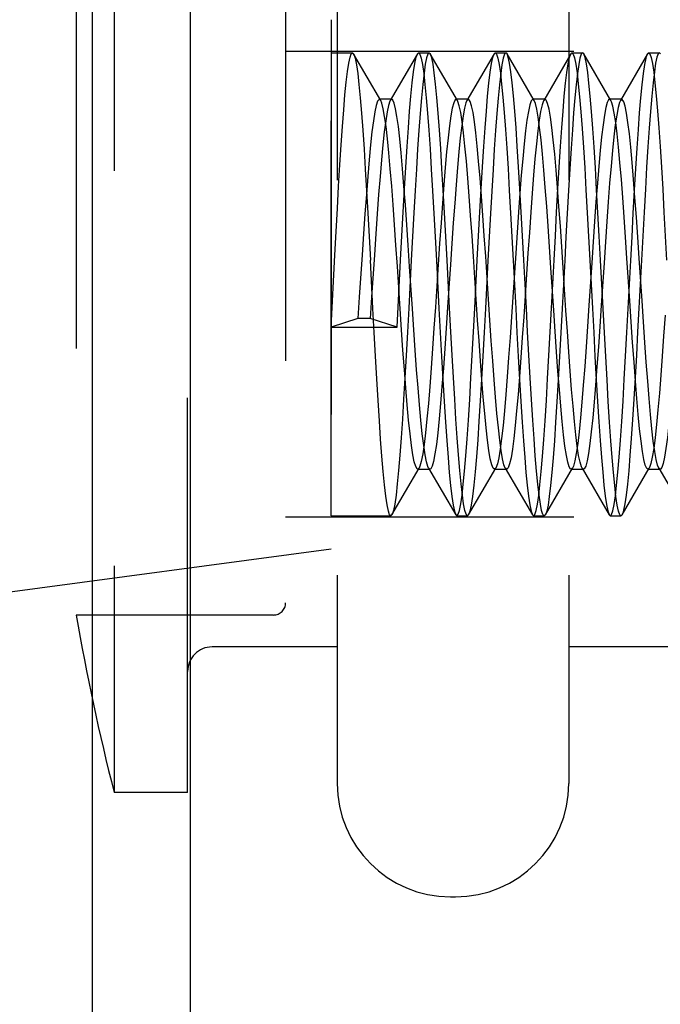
# Model space of a CAD drawing. Header units: inches. Extents: x 0 to 29.3, y 0 to 19.
# Tile 43 of 67: x 16.397 to 16.659, y 6.299 to 6.701. Entities that reach past the tile are written whole.
import ezdxf

# ---------------------------------------------------------------- set-up
doc = ezdxf.new("R2010")
doc.units = ezdxf.units.IN
doc.header["$LTSCALE"] = 1.612069
doc.header["$MEASUREMENT"] = 0
doc.linetypes.add('HIDDEN', pattern=[0.2, 0.1, -0.1])
doc.layers.get('0').update_dxf_attribs({"linetype": 'CONTINUOUS'})
for name, color, linetype in [('02___PRT_ALL_AXES', 7, 'CONTINUOUS'), ('DEFAULT_2', 8, 'HIDDEN'), ('DIMENSIONS', 7, 'CONTINUOUS')]:
    doc.layers.add(name, color=color, linetype=linetype)
doc.styles.get("Standard").update_dxf_attribs({"font": 'arial.ttf'})
doc.dimstyles.new('DIMSTYLE_1', dxfattribs={"dimtxt": 0.12931, "dimasz": 0.172414, "dimexe": 0.09, "dimexo": 0.07, "dimgap": 0.0375, "dimtad": 0, "dimtih": 1, "dimtoh": 1, "dimzin": 4, "dimdsep": 46, "dimtxsty": 'Standard', "dimblk": '_FILLED', "dimblk1": '_FILLED', "dimblk2": '_FILLED', "dimcen": 0.09, "dimazin": 1, "dimtfac": 1, "dimtofl": 0, "dimtmove": 0, "dimatfit": 3, "dimldrblk": '_FILLED', "dimfxl": 0, "dimtolj": 1, "dimtzin": 4, "dimarcsym": 0})

# ---------------------------------------------------------------- blocks, each defined once
blk = doc.blocks.new('_FILLED')
at = {"color": 0, "linetype": 'ByBlock'}
blk.add_solid([(0, 0), (-1, 0.2), (-1, -0.2)], dxfattribs=at)
blk = doc.blocks.new('*D17')
at = {"layer": 'DIMENSIONS', "color": 2, "linetype": 'Continuous'}
for p, q in [((15.77894, 5.55313), (17.21637, 5.55313)), ((19.89594, 5.55313), (18.45852, 5.55313))]:
    blk.add_line(p, q, dxfattribs=at)
at = {"layer": 'DIMENSIONS', "color": 2, "linetype": 'Continuous', "xscale": 0.1724137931, "yscale": 0.1724137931, "zscale": 0.1724137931, "rotation": 180}
blk.add_blockref('_FILLED', (15.77894, 5.55313), dxfattribs=at)
at = {"layer": 'DIMENSIONS', "color": 2, "linetype": 'Continuous', "xscale": 0.1724137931, "yscale": 0.1724137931, "zscale": 0.1724137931}
blk.add_blockref('_FILLED', (19.89594, 5.55313), dxfattribs=at)
at = {"layer": 'DIMENSIONS', "color": 2, "linetype": 'Continuous', "insert": (17.83744, 5.61778), "char_height": 0.1293103, "width": 1.1128381, "attachment_point": 2, "line_spacing_factor": 0.9}
blk.add_mtext('4.12 USABLE\\PDEPTH', dxfattribs=at)

msp = doc.modelspace()

# ---------------------------------------------------------------- linework, layer by layer
at = {"color": 7, "linetype": 'Continuous'}
for p, q in [((16.427, 8.13037), (16.427, 1.5561)), ((16.46694, 7.50052), (16.46694, 2.18595))]:
    msp.add_line(p, q, dxfattribs=at)
at = {"layer": '02___PRT_ALL_AXES', "color": 8, "linetype": 'HIDDEN'}
for p, q in [((16.52444, 6.70123), (16.52444, 6.48524)), ((16.52444, 6.68773), (16.53319, 6.68773)), ((16.56013, 6.68773), (16.56449, 6.68773)), ((16.59143, 6.68773), (16.59579, 6.68773)), ((16.62273, 6.68773), (16.62709, 6.68773)), ((16.65403, 6.68773), (16.65839, 6.68773)), ((16.52444, 6.49873), (16.54884, 6.49873)), ((16.57578, 6.49873), (16.58014, 6.49873)), ((16.60708, 6.49873), (16.61144, 6.49873)), ((16.63838, 6.49873), (16.64274, 6.49873)), ((16.37444, 6.46523), (16.52444, 6.48523))]:
    msp.add_line(p, q, dxfattribs=at)
at = {"layer": 'DEFAULT_2', "color": 8, "linetype": 'HIDDEN'}
for p, q in [((16.43594, 6.80073), (16.43594, 6.38573)), ((16.46594, 6.38573), (16.46594, 6.80073)), ((16.52694, 6.79698), (16.52694, 6.38948)), ((16.62144, 6.79698), (16.62144, 6.38948)), ((16.42043, 6.72823), (16.42043, 6.45823)), ((16.50594, 6.72323), (16.50594, 6.46323)), ((16.94594, 6.68823), (16.50594, 6.68823)), ((16.52444, 6.49874), (16.52444, 6.68773)), ((16.55968, 6.68734), (16.56013, 6.68773)), ((16.56495, 6.68734), (16.56449, 6.68773)), ((16.59098, 6.68734), (16.59143, 6.68773)), ((16.59625, 6.68734), (16.59579, 6.68773)), ((16.62228, 6.68734), (16.62273, 6.68773)), ((16.62755, 6.68734), (16.62709, 6.68773)), ((16.65358, 6.68734), (16.65403, 6.68773)), ((16.54473, 6.66825), (16.53365, 6.68734)), ((16.55968, 6.68734), (16.5486, 6.66825)), ((16.57603, 6.66825), (16.56495, 6.68734)), ((16.59098, 6.68734), (16.5799, 6.66825)), ((16.60733, 6.66825), (16.59625, 6.68734)), ((16.62228, 6.68734), (16.6112, 6.66825)), ((16.63863, 6.66825), (16.62755, 6.68734)), ((16.65358, 6.68734), (16.6425, 6.66825)), ((16.54916, 6.66873), (16.54416, 6.66873)), ((16.58046, 6.66873), (16.57546, 6.66873)), ((16.61176, 6.66873), (16.60676, 6.66873)), ((16.64306, 6.66873), (16.63806, 6.66873)), ((16.52444, 6.57579), (16.526, 6.6051)), ((16.55138, 6.57579), (16.55283, 6.60311)), ((16.53599, 6.58793), (16.53541, 6.5793)), ((16.54099, 6.58793), (16.54041, 6.5793)), ((16.53541, 6.5793), (16.52444, 6.57579)), ((16.54041, 6.5793), (16.53541, 6.5793)), ((16.55138, 6.57579), (16.54041, 6.5793)), ((16.52444, 6.57579), (16.55138, 6.57579)), ((16.5493, 6.49913), (16.56038, 6.51822)), ((16.55981, 6.51773), (16.56481, 6.51773)), ((16.56425, 6.51822), (16.57533, 6.49913)), ((16.5806, 6.49913), (16.59168, 6.51822)), ((16.59168, 6.51822), (16.59111, 6.51773)), ((16.59111, 6.51773), (16.59611, 6.51773)), ((16.59555, 6.51822), (16.60663, 6.49913)), ((16.59611, 6.51773), (16.59555, 6.51822)), ((16.6119, 6.49913), (16.62298, 6.51822)), ((16.62241, 6.51773), (16.62741, 6.51773)), ((16.62685, 6.51822), (16.63793, 6.49913)), ((16.6432, 6.49913), (16.65428, 6.51822)), ((16.65371, 6.51773), (16.65871, 6.51773)), ((16.65815, 6.51822), (16.66923, 6.49913)), ((16.5493, 6.49913), (16.54884, 6.49873)), ((16.57533, 6.49913), (16.57578, 6.49873)), ((16.5806, 6.49913), (16.58014, 6.49873)), ((16.60663, 6.49913), (16.60708, 6.49873)), ((16.6119, 6.49913), (16.61144, 6.49873)), ((16.63793, 6.49913), (16.63838, 6.49873)), ((16.94594, 6.49823), (16.50594, 6.49823)), ((16.50094, 6.45823), (16.42043, 6.45823)), ((16.52694, 6.44523), (16.47594, 6.44523)), ((17.01944, 6.44523), (16.62144, 6.44523)), ((16.46594, 6.38573), (16.43594, 6.38573)), ((16.57319, 6.34323), (16.57519, 6.34323))]:
    msp.add_line(p, q, dxfattribs=at)
for points in [[(16.526, 6.6051), (16.52651, 6.61477), (16.52703, 6.62421), (16.52755, 6.63331), (16.52807, 6.64198), (16.52859, 6.65012), (16.5291, 6.65764), (16.52962, 6.66447), (16.53014, 6.67053), (16.53066, 6.67576), (16.53118, 6.68009), (16.5317, 6.68349), (16.53221, 6.68591), (16.53273, 6.68733), (16.53319, 6.68773)], [(16.53319, 6.68773), (16.53325, 6.68773), (16.53365, 6.68734)], [(16.56449, 6.68773), (16.56397, 6.68721), (16.56345, 6.68565), (16.56292, 6.68304), (16.56239, 6.6794), (16.56186, 6.67479), (16.56133, 6.66929), (16.56081, 6.663), (16.56029, 6.65605), (16.55978, 6.64847), (16.55926, 6.64028), (16.55875, 6.63155), (16.55823, 6.62233), (16.55771, 6.61276), (16.55719, 6.60304)], [(16.56013, 6.68773), (16.56019, 6.68773), (16.56071, 6.68711), (16.56122, 6.68549), (16.56174, 6.68288), (16.56225, 6.6793), (16.56277, 6.67478), (16.56329, 6.66937), (16.56381, 6.66314), (16.56433, 6.65618), (16.56484, 6.64853), (16.56537, 6.6402), (16.56589, 6.63134), (16.56641, 6.62212), (16.56693, 6.61262), (16.56745, 6.60296)], [(16.59579, 6.68773), (16.59573, 6.68773), (16.59522, 6.6871), (16.5947, 6.68548), (16.59419, 6.68286), (16.59367, 6.67925), (16.59315, 6.67469), (16.59263, 6.66925), (16.59211, 6.66299), (16.59159, 6.65601), (16.59107, 6.64836), (16.59055, 6.64006), (16.59003, 6.63126), (16.58952, 6.62211), (16.589, 6.61266), (16.58848, 6.603), (16.58745, 6.58339)], [(16.59143, 6.68773), (16.59199, 6.68715), (16.59251, 6.68555), (16.59302, 6.68296), (16.59354, 6.67942), (16.59406, 6.67495), (16.59457, 6.66959), (16.59509, 6.66339), (16.59561, 6.65646), (16.59613, 6.64882), (16.59665, 6.64047), (16.59718, 6.63156), (16.5977, 6.62225), (16.59823, 6.61266), (16.59875, 6.60296)], [(16.62273, 6.68773), (16.62327, 6.68719), (16.62379, 6.68563), (16.62431, 6.68306), (16.62482, 6.67954), (16.62534, 6.6751), (16.62585, 6.66979), (16.62637, 6.66365), (16.62689, 6.65676), (16.62741, 6.64913), (16.62793, 6.64078), (16.62846, 6.63184), (16.62899, 6.62245), (16.62952, 6.61278), (16.63004, 6.60301)], [(16.62709, 6.68773), (16.62655, 6.68717), (16.62602, 6.68555), (16.62549, 6.6829), (16.62497, 6.67926), (16.62444, 6.67468)], [(16.65839, 6.68773), (16.65794, 6.68735), (16.65742, 6.68592), (16.65689, 6.68344), (16.65635, 6.67992), (16.65582, 6.67541), (16.65529, 6.67001), (16.65477, 6.6638), (16.65425, 6.65691), (16.65373, 6.64933), (16.65321, 6.64099), (16.65268, 6.63206), (16.65215, 6.62264), (16.65161, 6.61292), (16.65109, 6.60309)], [(16.65403, 6.68773), (16.65452, 6.68728), (16.65504, 6.6858), (16.65557, 6.6833), (16.65609, 6.67982), (16.65661, 6.67541), (16.65713, 6.67011), (16.65764, 6.66398), (16.65816, 6.65709), (16.65868, 6.64945), (16.65921, 6.64107), (16.65975, 6.63209), (16.66028, 6.62265), (16.66081, 6.61291), (16.66134, 6.60308)], [(16.65885, 6.68734), (16.65846, 6.68773), (16.65839, 6.68773)], [(16.53365, 6.68734), (16.53377, 6.68711), (16.53429, 6.68548), (16.5348, 6.68285), (16.53532, 6.67925), (16.53584, 6.67472), (16.53636, 6.66932), (16.53688, 6.66309), (16.53739, 6.6561), (16.53791, 6.64844), (16.53843, 6.64018), (16.53895, 6.63142), (16.53947, 6.62224), (16.53998, 6.61275), (16.5405, 6.60304)], [(16.55283, 6.60311), (16.55336, 6.61296), (16.55389, 6.6227), (16.55442, 6.63213), (16.55495, 6.64109), (16.55548, 6.64944), (16.556, 6.65703), (16.55652, 6.66391), (16.55704, 6.67006), (16.55756, 6.67541), (16.55809, 6.6799), (16.55862, 6.68341), (16.55915, 6.6859), (16.55968, 6.68734)], [(16.57284, 6.58345), (16.5718, 6.60305), (16.57128, 6.61279), (16.57076, 6.62239), (16.57023, 6.63166), (16.56971, 6.64042), (16.5692, 6.64863), (16.56869, 6.6562), (16.56817, 6.66313), (16.56765, 6.66941), (16.56712, 6.67489), (16.56659, 6.6795), (16.56606, 6.68312), (16.56553, 6.68571), (16.565, 6.68725), (16.56495, 6.68734)], [(16.58413, 6.60311), (16.58466, 6.61297), (16.58519, 6.62271), (16.58572, 6.63215), (16.58626, 6.64112), (16.58678, 6.64947), (16.5873, 6.65707), (16.58782, 6.66394), (16.58834, 6.67004), (16.58885, 6.67534), (16.58938, 6.67981), (16.58991, 6.68332), (16.59043, 6.68583), (16.59098, 6.68734)], [(16.60413, 6.58349), (16.6031, 6.60311), (16.60257, 6.61296), (16.60204, 6.62271), (16.60151, 6.63215), (16.60097, 6.64111), (16.60044, 6.64947), (16.59993, 6.65706), (16.59941, 6.66394), (16.59889, 6.67009), (16.59836, 6.67544), (16.59783, 6.67992), (16.5973, 6.68343), (16.59677, 6.68591), (16.59625, 6.68734)], [(16.61543, 6.60311), (16.61596, 6.61296), (16.61649, 6.6227), (16.61702, 6.63213), (16.61755, 6.64109), (16.61808, 6.64945), (16.6186, 6.65705), (16.61912, 6.66391), (16.61963, 6.66999), (16.62015, 6.67527), (16.62067, 6.67972), (16.62119, 6.68323), (16.62171, 6.68576), (16.62228, 6.68734)], [(16.6344, 6.60304), (16.63388, 6.61281), (16.63335, 6.62245), (16.63282, 6.63182), (16.63229, 6.64077), (16.63176, 6.64916), (16.63124, 6.65683), (16.63072, 6.66378), (16.6302, 6.66997), (16.62968, 6.67531), (16.62916, 6.67974), (16.62864, 6.68324), (16.62811, 6.68576), (16.62755, 6.68734)], [(16.65138, 6.67468), (16.65191, 6.67925), (16.65243, 6.68288), (16.65296, 6.68553), (16.65348, 6.68716), (16.65358, 6.68734)], [(16.62444, 6.67468), (16.62393, 6.66934), (16.62342, 6.66318), (16.62291, 6.65629), (16.62239, 6.64869), (16.62187, 6.64037), (16.62135, 6.63149), (16.62082, 6.62218), (16.6203, 6.6126), (16.61978, 6.60292), (16.61875, 6.58335)], [(16.64569, 6.58341), (16.64672, 6.60295), (16.64724, 6.61265), (16.64776, 6.62227), (16.64829, 6.63159), (16.64882, 6.64048), (16.64934, 6.64878), (16.64985, 6.65636), (16.65036, 6.66323), (16.65087, 6.66936), (16.65138, 6.67468)], [(16.54416, 6.66873), (16.54403, 6.66871), (16.54346, 6.66798), (16.54289, 6.66626), (16.54231, 6.66357), (16.54174, 6.65994), (16.54116, 6.65543), (16.54059, 6.65009), (16.54001, 6.64399), (16.53944, 6.63722), (16.53886, 6.62986), (16.53829, 6.62202), (16.53771, 6.61379), (16.53714, 6.60529), (16.53599, 6.58793)], [(16.5486, 6.66825), (16.54846, 6.66798), (16.54789, 6.66626), (16.54731, 6.66357), (16.54674, 6.65994), (16.54616, 6.65543), (16.54559, 6.65009), (16.54501, 6.64399), (16.54444, 6.63722), (16.54386, 6.62986), (16.54329, 6.62202), (16.54271, 6.61379), (16.54214, 6.60529), (16.54099, 6.58793)], [(16.54473, 6.66825), (16.54461, 6.66843), (16.54416, 6.66873)], [(16.55266, 6.58317), (16.55151, 6.60054), (16.55093, 6.60915), (16.55036, 6.61754), (16.54978, 6.6256), (16.54921, 6.63324), (16.54863, 6.64034), (16.54806, 6.64682), (16.54748, 6.65259), (16.54691, 6.65757), (16.54633, 6.66169), (16.54576, 6.6649), (16.54518, 6.66716), (16.54473, 6.66825)], [(16.54916, 6.66873), (16.54903, 6.66871), (16.5486, 6.66825)], [(16.55766, 6.58317), (16.55651, 6.60054), (16.55593, 6.60915), (16.55536, 6.61754), (16.55478, 6.6256), (16.55421, 6.63324), (16.55363, 6.64034), (16.55306, 6.64682), (16.55248, 6.65259), (16.55191, 6.65757), (16.55133, 6.66169), (16.55076, 6.6649), (16.55018, 6.66716), (16.54961, 6.66843), (16.54916, 6.66873)], [(16.57546, 6.66873), (16.57507, 6.6685), (16.57449, 6.66731), (16.57392, 6.66514), (16.57334, 6.66201), (16.57277, 6.65796), (16.5722, 6.65306), (16.57162, 6.64736), (16.57105, 6.64094), (16.57047, 6.63389), (16.5699, 6.62629), (16.56932, 6.61826), (16.56875, 6.60989), (16.56817, 6.60131)], [(16.5799, 6.66825), (16.57949, 6.66731), (16.57892, 6.66514), (16.57834, 6.66201), (16.57777, 6.65796), (16.5772, 6.65306), (16.57662, 6.64736), (16.57605, 6.64094), (16.57547, 6.63389), (16.5749, 6.62629), (16.57432, 6.61826), (16.57375, 6.60989), (16.57317, 6.60131)], [(16.57603, 6.66825), (16.57564, 6.66869), (16.57546, 6.66873)], [(16.58254, 6.60454), (16.58197, 6.61306), (16.58139, 6.62131), (16.58082, 6.62919), (16.58024, 6.63659), (16.57967, 6.64342), (16.57909, 6.64958), (16.57852, 6.65499), (16.57794, 6.65958), (16.57737, 6.66329), (16.57679, 6.66606), (16.57622, 6.66787), (16.57603, 6.66825)], [(16.58046, 6.66873), (16.58007, 6.6685), (16.5799, 6.66825)], [(16.58754, 6.60454), (16.58697, 6.61306), (16.58639, 6.62131), (16.58582, 6.62919), (16.58524, 6.63659), (16.58467, 6.64342), (16.58409, 6.64958), (16.58352, 6.65499), (16.58294, 6.65958), (16.58237, 6.66329), (16.58179, 6.66606), (16.58122, 6.66787), (16.58064, 6.66869), (16.58046, 6.66873)], [(16.60676, 6.66873), (16.60668, 6.66872), (16.6061, 6.66807), (16.60553, 6.66643), (16.60495, 6.66381), (16.60438, 6.66025), (16.6038, 6.6558), (16.60323, 6.65052), (16.60266, 6.64448), (16.60208, 6.63776), (16.60151, 6.63044), (16.60093, 6.62263), (16.60036, 6.61443), (16.59978, 6.60595)], [(16.6112, 6.66825), (16.6111, 6.66807), (16.61053, 6.66643), (16.60995, 6.66381), (16.60938, 6.66025), (16.6088, 6.6558), (16.60823, 6.65052), (16.60766, 6.64448), (16.60708, 6.63776), (16.60651, 6.63044), (16.60593, 6.62263), (16.60536, 6.61443), (16.60478, 6.60595)], [(16.60733, 6.66825), (16.60725, 6.66837), (16.60676, 6.66873)], [(16.6153, 6.58251), (16.61415, 6.59989), (16.61357, 6.6085), (16.613, 6.61691), (16.61243, 6.625), (16.61185, 6.63268), (16.61128, 6.63983), (16.6107, 6.64635), (16.61013, 6.65218), (16.60955, 6.65722), (16.60898, 6.66141), (16.6084, 6.66469), (16.60783, 6.66702), (16.60733, 6.66825)], [(16.61176, 6.66873), (16.61168, 6.66872), (16.6112, 6.66825)], [(16.6203, 6.58251), (16.61915, 6.59989), (16.61857, 6.6085), (16.618, 6.61691), (16.61743, 6.625), (16.61685, 6.63268), (16.61628, 6.63983), (16.6157, 6.64635), (16.61513, 6.65218), (16.61455, 6.65722), (16.61398, 6.66141), (16.6134, 6.66469), (16.61283, 6.66702), (16.61225, 6.66837), (16.61176, 6.66873)], [(16.63806, 6.66873), (16.63771, 6.66855), (16.63714, 6.66743), (16.63656, 6.66534), (16.63599, 6.66228), (16.63541, 6.6583)], [(16.63863, 6.66825), (16.63829, 6.66866), (16.63806, 6.66873)], [(16.64518, 6.60388), (16.64461, 6.61242), (16.64403, 6.62069), (16.64346, 6.62861), (16.64289, 6.63605), (16.64231, 6.64292), (16.64174, 6.64914), (16.64116, 6.65461), (16.64059, 6.65926), (16.64001, 6.66304), (16.63944, 6.66589), (16.63886, 6.66777), (16.63863, 6.66825)], [(16.6425, 6.66825), (16.64214, 6.66743), (16.64156, 6.66534), (16.64099, 6.66228), (16.64041, 6.6583)], [(16.64306, 6.66873), (16.64271, 6.66855), (16.6425, 6.66825)], [(16.65018, 6.60388), (16.64961, 6.61242), (16.64903, 6.62069), (16.64846, 6.62861), (16.64789, 6.63605), (16.64731, 6.64292), (16.64674, 6.64914), (16.64616, 6.65461), (16.64559, 6.65926), (16.64501, 6.66304), (16.64444, 6.66589), (16.64386, 6.66777), (16.64329, 6.66866), (16.64306, 6.66873)], [(16.63541, 6.6583), (16.63484, 6.65346), (16.63426, 6.64782), (16.63369, 6.64145), (16.63312, 6.63444), (16.63254, 6.62689), (16.63197, 6.61888), (16.63139, 6.61054), (16.63082, 6.60196)], [(16.64041, 6.6583), (16.63984, 6.65346), (16.63926, 6.64782), (16.63869, 6.64145), (16.63812, 6.63444), (16.63754, 6.62689), (16.63697, 6.61888), (16.63639, 6.61054), (16.63582, 6.60196)], [(16.59111, 6.51773), (16.59059, 6.51816), (16.59001, 6.51958), (16.58944, 6.52197), (16.58886, 6.52532), (16.58829, 6.52956), (16.58771, 6.53466), (16.58714, 6.54053), (16.58656, 6.5471), (16.58599, 6.55429), (16.58541, 6.562), (16.58484, 6.57012), (16.58426, 6.57854), (16.58369, 6.58717), (16.58254, 6.60454)], [(16.59555, 6.51822), (16.59501, 6.51958), (16.59444, 6.52197), (16.59386, 6.52532), (16.59329, 6.52956), (16.59271, 6.53466), (16.59214, 6.54053), (16.59156, 6.5471), (16.59099, 6.55429), (16.59041, 6.562), (16.58984, 6.57012), (16.58926, 6.57854), (16.58869, 6.58717), (16.58754, 6.60454)], [(16.59978, 6.60595), (16.59806, 6.57995), (16.59748, 6.57148), (16.59691, 6.5633), (16.59633, 6.55552), (16.59576, 6.54824), (16.59518, 6.54156), (16.59461, 6.53557), (16.59403, 6.53034), (16.59346, 6.52595), (16.59289, 6.52246), (16.59231, 6.5199), (16.59168, 6.51822)], [(16.60478, 6.60595), (16.60306, 6.57995), (16.60248, 6.57148), (16.60191, 6.5633), (16.60133, 6.55552), (16.60076, 6.54824), (16.60018, 6.54156), (16.59961, 6.53557), (16.59903, 6.53034), (16.59846, 6.52595), (16.59789, 6.52246), (16.59731, 6.5199), (16.59674, 6.51832), (16.59611, 6.51773)], [(16.65371, 6.51773), (16.65323, 6.51809), (16.65266, 6.51943), (16.65208, 6.52176), (16.65151, 6.52503), (16.65093, 6.52921), (16.65036, 6.53424), (16.64978, 6.54006), (16.64921, 6.54658), (16.64863, 6.55373), (16.64806, 6.56139), (16.64748, 6.56949), (16.64691, 6.57789), (16.64633, 6.58651), (16.64518, 6.60388)], [(16.65815, 6.51822), (16.65766, 6.51943), (16.65708, 6.52176), (16.65651, 6.52503), (16.65593, 6.52921), (16.65536, 6.53424), (16.65478, 6.54006), (16.65421, 6.54658), (16.65363, 6.55373), (16.65306, 6.56139), (16.65248, 6.56949), (16.65191, 6.57789), (16.65133, 6.58651), (16.65018, 6.60388)], [(16.54884, 6.49873), (16.54836, 6.49918), (16.54784, 6.50067), (16.54731, 6.50321), (16.54677, 6.50679), (16.54624, 6.51136), (16.54571, 6.51682), (16.54519, 6.52307), (16.54467, 6.52997), (16.54416, 6.53753), (16.54364, 6.54579), (16.54312, 6.55462), (16.54259, 6.56395), (16.54206, 6.57361), (16.54154, 6.5834), (16.5405, 6.60304)], [(16.55719, 6.60304), (16.55615, 6.58344), (16.55563, 6.57373), (16.55511, 6.56421), (16.5546, 6.55502), (16.55408, 6.54631), (16.55357, 6.53811), (16.55305, 6.5305), (16.55254, 6.52353), (16.55202, 6.51724), (16.55149, 6.51175), (16.55096, 6.50714), (16.55043, 6.5035), (16.54991, 6.50089), (16.54939, 6.4993), (16.5493, 6.49913)], [(16.56817, 6.60131), (16.56702, 6.58393), (16.56645, 6.57536), (16.56587, 6.56704), (16.5653, 6.55906), (16.56472, 6.55154), (16.56415, 6.54457), (16.56357, 6.53825), (16.563, 6.53266), (16.56243, 6.52787), (16.56185, 6.52396), (16.56128, 6.52096), (16.5607, 6.51893), (16.56038, 6.51822)], [(16.57317, 6.60131), (16.57202, 6.58393), (16.57145, 6.57536), (16.57087, 6.56704), (16.5703, 6.55906), (16.56972, 6.55154), (16.56915, 6.54457), (16.56857, 6.53825), (16.568, 6.53266), (16.56743, 6.52787), (16.56685, 6.52396), (16.56628, 6.52096), (16.5657, 6.51893), (16.56513, 6.51788), (16.56481, 6.51773)], [(16.56745, 6.60296), (16.56848, 6.58336), (16.56901, 6.57351), (16.56954, 6.56376), (16.57007, 6.55432), (16.5706, 6.54536), (16.57113, 6.53701), (16.57165, 6.52941), (16.57217, 6.52254), (16.57269, 6.51642), (16.57321, 6.5111), (16.57373, 6.50662), (16.57426, 6.5031), (16.57479, 6.5006), (16.57533, 6.49913)], [(16.57578, 6.49873), (16.57635, 6.49934), (16.57686, 6.50095), (16.57738, 6.50355), (16.5779, 6.50711), (16.57841, 6.5116), (16.57893, 6.51699), (16.57945, 6.5232), (16.57997, 6.53015), (16.58049, 6.5378), (16.58101, 6.54614), (16.58153, 6.55503), (16.58206, 6.5643), (16.58258, 6.57384), (16.5831, 6.58352), (16.58413, 6.60311)], [(16.59875, 6.60296), (16.59978, 6.58336), (16.60031, 6.5735), (16.60084, 6.56376), (16.60137, 6.55432), (16.60191, 6.54536), (16.60243, 6.537), (16.60295, 6.5294), (16.60347, 6.52254), (16.60398, 6.51645), (16.6045, 6.51117), (16.60502, 6.50671), (16.60555, 6.50319), (16.60607, 6.50068), (16.60663, 6.49913)], [(16.60708, 6.49873), (16.60763, 6.4993), (16.60815, 6.50088), (16.60867, 6.50346), (16.60918, 6.50699), (16.6097, 6.51144), (16.61021, 6.51678), (16.61073, 6.52295), (16.61125, 6.52986), (16.61177, 6.5375), (16.61229, 6.54585), (16.61282, 6.55478), (16.61335, 6.56413), (16.61387, 6.57376), (16.61439, 6.58349), (16.61543, 6.60311)], [(16.63082, 6.60196), (16.62967, 6.58458), (16.62909, 6.57601), (16.62852, 6.56766), (16.62794, 6.55965), (16.62737, 6.55209), (16.62679, 6.54508), (16.62622, 6.5387), (16.62564, 6.53306), (16.62507, 6.52821), (16.62449, 6.52422), (16.62392, 6.52116), (16.62334, 6.51905), (16.62298, 6.51822)], [(16.63582, 6.60196), (16.63467, 6.58458), (16.63409, 6.57601), (16.63352, 6.56766), (16.63294, 6.55965), (16.63237, 6.55209), (16.63179, 6.54508), (16.63122, 6.5387), (16.63064, 6.53306), (16.63007, 6.52821), (16.62949, 6.52422), (16.62892, 6.52116), (16.62834, 6.51905), (16.62777, 6.51793), (16.62741, 6.51773)], [(16.63004, 6.60301), (16.63108, 6.58337), (16.63161, 6.57353), (16.63214, 6.56379), (16.63267, 6.55436), (16.6332, 6.54541), (16.63373, 6.53706), (16.63425, 6.52945), (16.63476, 6.52259), (16.63528, 6.51651), (16.63579, 6.51123), (16.63631, 6.5068), (16.63683, 6.50329), (16.63735, 6.50075), (16.63787, 6.49923), (16.63793, 6.49913)], [(16.64274, 6.49873), (16.64228, 6.49914), (16.64176, 6.50058), (16.64123, 6.50307), (16.6407, 6.50658), (16.64017, 6.51105), (16.63965, 6.51636), (16.63913, 6.52249), (16.63862, 6.52935), (16.6381, 6.53695), (16.63757, 6.54532), (16.63704, 6.55428), (16.6365, 6.56373), (16.63597, 6.57348), (16.63544, 6.58335), (16.6344, 6.60304)], [(16.65109, 6.60309), (16.65005, 6.58347), (16.64954, 6.57381), (16.64902, 6.56434), (16.6485, 6.55516), (16.64798, 6.54632), (16.64746, 6.538), (16.64694, 6.53035), (16.64642, 6.52338), (16.64591, 6.51713), (16.64538, 6.5117), (16.64487, 6.50717), (16.64435, 6.50358), (16.64383, 6.50097), (16.64332, 6.49935), (16.6432, 6.49913)], [(16.55981, 6.51773), (16.55955, 6.51784), (16.55898, 6.5188), (16.5584, 6.52075), (16.55783, 6.52366), (16.55725, 6.52749), (16.55668, 6.5322), (16.5561, 6.53773), (16.55553, 6.54399), (16.55495, 6.5509), (16.55438, 6.55838), (16.5538, 6.56632), (16.55323, 6.57462), (16.55266, 6.58317)], [(16.56425, 6.51822), (16.56398, 6.5188), (16.5634, 6.52075), (16.56283, 6.52366), (16.56225, 6.52749), (16.56168, 6.5322), (16.5611, 6.53773), (16.56053, 6.54399), (16.55995, 6.5509), (16.55938, 6.55838), (16.5588, 6.56632), (16.55823, 6.57462), (16.55766, 6.58317)], [(16.58014, 6.49873), (16.57958, 6.49934), (16.57906, 6.50095), (16.57854, 6.50357), (16.57802, 6.5072), (16.57749, 6.5118), (16.57697, 6.51729), (16.57645, 6.52357), (16.57593, 6.53055), (16.57542, 6.53817), (16.5749, 6.54639), (16.57439, 6.55512), (16.57387, 6.56428), (16.57335, 6.57376), (16.57284, 6.58345)], [(16.58745, 6.58339), (16.58693, 6.57358), (16.5864, 6.56388), (16.58587, 6.55451), (16.58534, 6.54562), (16.58481, 6.53732), (16.5843, 6.52975), (16.58378, 6.52286), (16.58326, 6.51663), (16.58273, 6.5112), (16.5822, 6.50666), (16.58167, 6.50311), (16.58114, 6.5006), (16.5806, 6.49913)], [(16.61144, 6.49873), (16.61089, 6.49933), (16.61037, 6.50093), (16.60985, 6.50354), (16.60933, 6.5071), (16.60882, 6.51158), (16.6083, 6.51697), (16.60778, 6.52319), (16.60726, 6.53014), (16.60674, 6.53779), (16.60622, 6.54614), (16.60569, 6.55502), (16.60517, 6.56428), (16.60465, 6.57381), (16.60413, 6.58349)], [(16.61875, 6.58335), (16.61822, 6.57348), (16.61769, 6.56372), (16.61715, 6.55426), (16.61662, 6.54529), (16.61609, 6.53692), (16.61557, 6.52931), (16.61505, 6.52245), (16.61454, 6.51636), (16.61402, 6.51108), (16.6135, 6.50663), (16.61297, 6.50313), (16.61244, 6.50063), (16.6119, 6.49913)], [(16.63838, 6.49873), (16.6389, 6.49925), (16.63943, 6.50079), (16.63995, 6.50334), (16.64046, 6.50686), (16.64098, 6.51129), (16.6415, 6.51658), (16.64201, 6.52269), (16.64253, 6.52956), (16.64304, 6.53717), (16.64357, 6.54553), (16.6441, 6.55447), (16.64464, 6.56389), (16.64517, 6.5736), (16.64569, 6.58341)], [(16.62241, 6.51773), (16.6222, 6.51781), (16.62162, 6.51869), (16.62105, 6.52056), (16.62047, 6.5234), (16.6199, 6.52717), (16.61932, 6.53182), (16.61875, 6.53728), (16.61817, 6.54349), (16.6176, 6.55035), (16.61702, 6.55779), (16.61645, 6.5657), (16.61587, 6.57398), (16.6153, 6.58251)], [(16.62685, 6.51822), (16.62662, 6.51869), (16.62605, 6.52056), (16.62547, 6.5234), (16.6249, 6.52717), (16.62432, 6.53182), (16.62375, 6.53728), (16.62317, 6.54349), (16.6226, 6.55035), (16.62202, 6.55779), (16.62145, 6.5657), (16.62087, 6.57398), (16.6203, 6.58251)], [(16.6607, 6.5806), (16.66013, 6.57211), (16.65955, 6.56391), (16.65898, 6.5561), (16.6584, 6.54878), (16.65783, 6.54205), (16.65725, 6.536), (16.65668, 6.53071), (16.6561, 6.52626), (16.65553, 6.52269), (16.65495, 6.52006), (16.65438, 6.51841), (16.65428, 6.51822)], [(16.6657, 6.5806), (16.66513, 6.57211), (16.66455, 6.56391), (16.66398, 6.5561), (16.6634, 6.54878), (16.66283, 6.54205), (16.66225, 6.536), (16.66168, 6.53071), (16.6611, 6.52626), (16.66053, 6.52269), (16.65995, 6.52006), (16.65938, 6.51841), (16.6588, 6.51775), (16.65871, 6.51773)], [(16.56038, 6.51822), (16.56013, 6.51788), (16.55981, 6.51773)], [(16.56481, 6.51773), (16.56455, 6.51784), (16.56425, 6.51822)], [(16.62298, 6.51822), (16.62277, 6.51793), (16.62241, 6.51773)], [(16.62741, 6.51773), (16.6272, 6.51781), (16.62685, 6.51822)], [(16.65428, 6.51822), (16.6538, 6.51775), (16.65371, 6.51773)], [(16.65871, 6.51773), (16.65823, 6.51809), (16.65815, 6.51822)], [(16.6432, 6.49913), (16.6428, 6.49874), (16.64274, 6.49873)]]:
    msp.add_lwpolyline(points, dxfattribs=at)
for centre, radius, start, end in [((16.50094, 6.46323), 0.005, 270, 360), ((17.41589, 6.63333), 1.01074, 189.97607, 194.17987), ((16.47594, 6.43523), 0.01, 90, 180), ((16.57319, 6.38948), 0.04625, 180, 270), ((16.57519, 6.38948), 0.04625, 270, 360)]:
    msp.add_arc(centre, radius, start, end, dxfattribs=at)

# ---------------------------------------------------------------- dimensions: what is measured, and where the dimension line sits
at = {"layer": 'DIMENSIONS', "color": 2, "linetype": 'Continuous'}
dim = msp.add_linear_dim(base=(15.77894, 5.55313), p1=(19.89594, 6.18545), p2=(15.77894, 8.03323), angle=180, text='<> USABLE\\PDEPTH', dimstyle='DIMSTYLE_1', dxfattribs=at)
dim.commit()
dim.dimension.update_dxf_attribs({"geometry": '*D17', "text_midpoint": (17.83744, 5.45614), "dimtype": 160})

doc.saveas('drawing.dxf')
